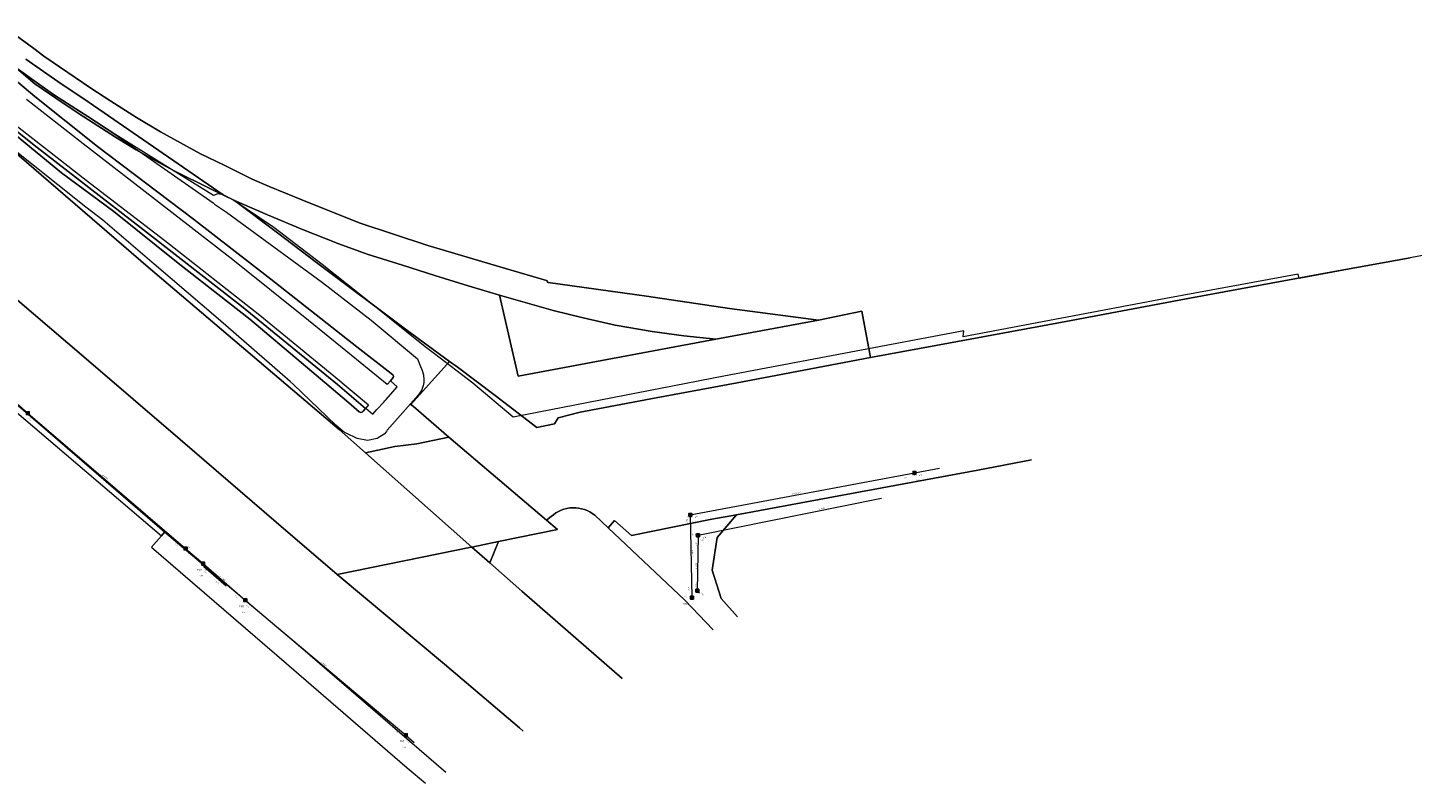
# Model space of a CAD drawing. Header units: metres. Extents: x 163628 to 167855, y 402678 to 405435.
# Tile 61 of 256: x 164271 to 164660, y 402678 to 402890. Entities that reach past the tile are written whole.
import ezdxf

# ---------------------------------------------------------------- set-up
doc = ezdxf.new("R2010")
doc.units = ezdxf.units.M
doc.layers.get('0').update_dxf_attribs({"lineweight": 25})
for name, color, linetype, lineweight in [('X-CA190022.004-UO-BGT_Ondergrond$0$GE_367_OWGBerm_groenvoorziening_grasenk_GEM', 253, 'Continuous', 9), ('X-CA190022.004-UO-BGT_Ondergrond$0$GE_401_OTDErf_Vlak_GEM', 253, 'Continuous', 9), ('X-CA190022.004-UO-KAD_Percelen$0$B-WE-KG-GRENS_PERCEEL-GV', 150, 'Continuous', 9), ('X-CA190022.004-UO-WHM_Riolering gemeente_NLCS_v0.2$0$B-WE-RI-BOB-T18', 214, 'Continuous', 15), ('X-CA190022.004-UO-WHM_Riolering gemeente_NLCS_v0.2$0$B-WE-RI-DIAMETER-T18', 214, 'Continuous', 15), ('X-CA190022.004-UO-WHM_Riolering gemeente_NLCS_v0.2$0$B-WE-RI-HWA_TRANSPORTLEIDING-G', 214, 'X-CA190022.004-UO-WHM_Riolering gemeente_NLCS_v0.2$0$1-200 HEMELWATER', 15), ('X-CA190022.004-UO-WHM_Riolering gemeente_NLCS_v0.2$0$B-WE-RI-PUT-S', 214, 'Continuous', 15), ('X-CA190022.004-UO-WHM_Riolering gemeente_NLCS_v0.2$0$B-WE-RI-PUTDEKSELHOOGTE-T18', 214, 'Continuous', 15), ('X-CA190022.004-UO-WHM_Riolering gemeente_NLCS_v0.2$0$B-WE-RI-PUTNUMMER-T25', 214, 'Continuous', 15), ('X-CA190022.004-UO-WHM_Riolering gemeente_NLCS_v0.2$0$B-WE-RI-VWA_TRANSPORTLEIDING-G', 214, 'X-CA190022.004-UO-WHM_Riolering gemeente_NLCS_v0.2$0$1-200 VUILWATER', 15)]:
    doc.layers.add(name, color=color, linetype=linetype, lineweight=lineweight)
doc.styles.add('X-CA190022.004-UO-WHM_Riolering gemeente_NLCS_v0.2$0$NLCS-ISO', font='NLCS-ISO.ttf')
doc.styles.add('X-CA190022.004-UO-WHM_Riolering gemeente_NLCS_v0.2$0$NLCS-ISO-M200-T18', font='NLCS-ISO.ttf', dxfattribs={"height": 0.36})
doc.styles.add('X-CA190022.004-UO-WHM_Riolering gemeente_NLCS_v0.2$0$NLCS-ISO-M200-T25', font='NLCS-ISO.ttf', dxfattribs={"height": 0.5})
doc.linetypes.add('X-CA190022.004-UO-WHM_Riolering gemeente_NLCS_v0.2$0$1-200 HEMELWATER', pattern='A,1.5,-0.6,["HWA",X-CA190022.004-UO-WHM_Riolering gemeente_NLCS_v0.2$0$NLCS-ISO,S=0.24,R=0,X=-0.5,Y=-0.12],-0.3', length=2.4)
doc.linetypes.add('X-CA190022.004-UO-WHM_Riolering gemeente_NLCS_v0.2$0$1-200 VUILWATER', pattern='A,1.5,-0.6,["DWA",X-CA190022.004-UO-WHM_Riolering gemeente_NLCS_v0.2$0$NLCS-ISO,S=0.24,R=0,X=-0.5,Y=-0.12],-0.3', length=2.4)

# ---------------------------------------------------------------- blocks, each defined once
blk = doc.blocks.new('X-CA190022.004-UO-WHM_Riolering gemeente_NLCS_v0.2$0$B-SRI-PUT_BETON-SO')
blk.add_line((-1.4, -1.4), (1.4, 1.4))
at = {"lineweight": -3, "flags": 128}
blk.add_lwpolyline([(2, -2), (2, 2), (-2, 2), (-2, -2)], close=True, dxfattribs=at)
at = {"lineweight": -3}
blk.add_circle((0, 0), 2, dxfattribs=at)

msp = doc.modelspace()

# ---------------------------------------------------------------- linework, layer by layer
at = {"layer": 'X-CA190022.004-UO-BGT_Ondergrond$0$GE_367_OWGBerm_groenvoorziening_grasenk_GEM', "flags": 128}
for points in [[(164270.307, 402881.505), (164280.256, 402874.54), (164286.644, 402870.351), (164325.727, 402843.343), (164324.254, 402843.663), (164322.994, 402843.176), (164309.244, 402851.665), (164295.35, 402860.392), (164287.776, 402865.355), (164278.351, 402871.394), (164274.871, 402873.8), (164267.943, 402878.871)], [(164262.817, 402863.82), (164280.363, 402849.502), (164294.996, 402838.639), (164313.115, 402824.167), (164333.233, 402808.46), (164356.08, 402789.113), (164360.987, 402784.964), (164362.408, 402783.688), (164363.955, 402782.403), (164364.413, 402782.241), (164364.751, 402782.334), (164365.084, 402782.584), (164365.694, 402783.351), (164365.754, 402783.428), (164367.737, 402781.717), (164368.924, 402783.043), (164370.811, 402785.15), (164371.124, 402785.501), (164371.455, 402785.873), (164373.348, 402788.015), (164374.635, 402789.473), (164372.735, 402791.152), (164373.472, 402792.024), (164373.563, 402792.327), (164373.501, 402792.71), (164372.931, 402793.22), (164363.291, 402800.706), (164339.099, 402819.637), (164317.363, 402836.523), (164290.49, 402856.9), (164272.902, 402870.962), (164263.321, 402879.069)], [(164263.321, 402879.069), (164272.902, 402870.962), (164290.49, 402856.9), (164317.363, 402836.523), (164339.099, 402819.637), (164363.291, 402800.706), (164372.931, 402793.22), (164373.501, 402792.71), (164373.563, 402792.327), (164373.472, 402792.024), (164372.735, 402791.152), (164371.787, 402790.074), (164361.658, 402798.335), (164349.734, 402808.039), (164328.454, 402825.097), (164306.724, 402841.934), (164285.553, 402858.313), (164270.512, 402870.169)], [(164267.943, 402878.871), (164274.871, 402873.8), (164278.351, 402871.394), (164287.776, 402865.355), (164295.35, 402860.392), (164322.905, 402841.093), (164323.258, 402840.758), (164326.628, 402838.517), (164353.666, 402818.747), (164367.264, 402808.133), (164380.29, 402797.297), (164380.933, 402795.63), (164381.598, 402794.008), (164382.015, 402792.753), (164382.089, 402791.424), (164382.07, 402790.601), (164381.913, 402789.747), (164381.748, 402789.2), (164381.498, 402788.626), (164380.739, 402787.429), (164379.808, 402786.368), (164371.825, 402777.266), (164371.565, 402776.926), (164370.949, 402776.121), (164368.972, 402774.889), (164366.23, 402774.351), (164363.329, 402774.912), (164360.284, 402776.447), (164359.393, 402776.896), (164357.382, 402778.671), (164354.872, 402781.091), (164345.595, 402790.035), (164344.519, 402790.971), (164324.351, 402808.508), (164306.369, 402823.872), (164291.914, 402836.206), (164287.164, 402839.86), (164264.015, 402858.359)], [(164258.355, 402868.7), (164272.65, 402857.267), (164303.396, 402833.51), (164330.854, 402812.084), (164357.803, 402790.063), (164365.694, 402783.351), (164365.084, 402782.584), (164364.751, 402782.334), (164364.413, 402782.241), (164363.955, 402782.403), (164362.408, 402783.688), (164360.987, 402784.964), (164356.08, 402789.113), (164333.233, 402808.46), (164313.115, 402824.167), (164294.996, 402838.639), (164280.363, 402849.502), (164262.817, 402863.82)], [(164267.658, 402862.872), (164276.155, 402856.158), (164287.297, 402847.455), (164309.318, 402830.519), (164336.023, 402809.561), (164356.828, 402792.486), (164366.516, 402784.4), (164365.754, 402783.428), (164365.694, 402783.351), (164357.803, 402790.063), (164330.854, 402812.084), (164303.396, 402833.51), (164272.65, 402857.267), (164258.355, 402868.7)]]:
    msp.add_lwpolyline(points, dxfattribs=at)
at = {"layer": 'X-CA190022.004-UO-BGT_Ondergrond$0$GE_401_OTDErf_Vlak_GEM', "flags": 128}
msp.add_lwpolyline([(164755.355, 402843.613), (164627.821, 402819.853), (164627.571, 402821.086), (164590.39, 402814.195), (164533.462, 402803.499), (164533.719, 402805.144), (164466.352, 402792.442), (164407.201, 402780.936), (164395.851, 402790.475), (164385.066, 402798.74), (164382.416, 402800.669), (164367.149, 402812.891), (164353.546, 402823.767), (164339.942, 402834.174), (164328.471, 402841.97), (164325.727, 402843.343), (164286.644, 402870.351), (164280.256, 402874.54), (164270.307, 402881.505)], dxfattribs=at)
at = {"layer": 'X-CA190022.004-UO-KAD_Percelen$0$B-WE-KG-GRENS_PERCEEL-GV', "flags": 128}
for points in [[(164226.73, 402890.31), (164304.7, 402823.07), (164358.28, 402777.46), (164365.677, 402770.902), (164373.972, 402772.67), (164380.156, 402773.422), (164389.125, 402775.311), (164379.163, 402783.899), (164378.448, 402784.507), (164389.24, 402796.59), (164377.334, 402805.357), (164351.957, 402824.363), (164340.95, 402832.64), (164328.947, 402841.761), (164322.181, 402845.029), (164311.823, 402850.195), (164305.956, 402853.375), (164301.282, 402855.959), (164295.547, 402859.57), (164286.603, 402865.258), (164280.85, 402869.115), (164272.824, 402874.547), (164264.567, 402881.607)], [(164262.1, 402818.702), (164287.282, 402797.265), (164313.695, 402774.605), (164340.645, 402751.377), (164357.76, 402736.718), (164395.369, 402744.363), (164395.567, 402744.404), (164365.677, 402770.902), (164358.28, 402777.46), (164304.7, 402823.07), (164226.73, 402890.31)], [(164264.567, 402881.607), (164272.824, 402874.547), (164280.85, 402869.115), (164286.603, 402865.258), (164295.547, 402859.57), (164301.282, 402855.959), (164305.956, 402853.375), (164311.823, 402850.195), (164322.181, 402845.029), (164328.947, 402841.761), (164338.175, 402837.726), (164348.01, 402833.604), (164358.219, 402829.557), (164366.166, 402826.683), (164376.126, 402823.633), (164385.134, 402820.743), (164394.551, 402817.811), (164403.313, 402815.198), (164418.403, 402810.887), (164426.824, 402808.798), (164435.809, 402806.795), (164446.176, 402805.007), (164455.078, 402803.727), (164464.071, 402802.84), (164492.889, 402808.132), (164467.939, 402811.463), (164444.629, 402814.916), (164416.947, 402818.712), (164416.545, 402819.286), (164405.044, 402822.711), (164383.164, 402829.129), (164363.938, 402835.455), (164347.843, 402841.97), (164338.624, 402845.735), (164333.896, 402847.806), (164326.039, 402851.659), (164319.35, 402854.847), (164308.136, 402861.097), (164301.437, 402865.06), (164294.188, 402869.702), (164288.548, 402873.358), (164275.426, 402882.328), (164272.551, 402884.443), (164267.383, 402888.299)], [(164267.383, 402888.299), (164272.551, 402884.443), (164275.426, 402882.328), (164288.548, 402873.358), (164294.188, 402869.702), (164301.437, 402865.06), (164308.136, 402861.097), (164319.35, 402854.847), (164326.039, 402851.659), (164333.896, 402847.806), (164338.624, 402845.735), (164347.843, 402841.97), (164363.938, 402835.455), (164383.164, 402829.129), (164405.044, 402822.711), (164416.545, 402819.286), (164416.947, 402818.712), (164444.629, 402814.916), (164467.939, 402811.463), (164492.889, 402808.132), (164505.094, 402810.65), (164507.52, 402797.68), (164525.86, 402801.083), (164560.816, 402807.539), (164597.126, 402814.349), (164636.718, 402821.609), (164658.964, 402825.67)], [(164658.964, 402825.67), (164636.718, 402821.609), (164597.126, 402814.349), (164560.816, 402807.539), (164525.86, 402801.083), (164507.52, 402797.68), (164470.021, 402790.553), (164447.317, 402786.33), (164425.972, 402782.33), (164419.764, 402780.71), (164418.76, 402779.054), (164413.843, 402778.053), (164402.105, 402787.023), (164391.39, 402795.007), (164389.24, 402796.59), (164378.448, 402784.507), (164379.163, 402783.899), (164389.125, 402775.311), (164416.511, 402751.991), (164417.86, 402752.98)], [(164410.003, 402692.734), (164408.919, 402693.66), (164387.901, 402711.522), (164357.76, 402736.718), (164340.645, 402751.377), (164313.695, 402774.605), (164287.282, 402797.265), (164262.1, 402818.702)], [(164417.86, 402752.98), (164418.493, 402753.519), (164419.171, 402753.999), (164419.89, 402754.416), (164420.644, 402754.767), (164421.426, 402755.049), (164422.23, 402755.259), (164423.05, 402755.397), (164423.879, 402755.46), (164424.71, 402755.449), (164425.536, 402755.362), (164426.352, 402755.203), (164427.15, 402754.97), (164427.924, 402754.667), (164428.668, 402754.295), (164429.375, 402753.859), (164430.04, 402753.36), (164433.806, 402749.809), (164435.569, 402751.888), (164440.402, 402747.701), (164462.901, 402752.238), (164469.845, 402753.498), (164502.168, 402759.465), (164537.578, 402766.05), (164552.653, 402768.904)], [(164552.653, 402768.904), (164537.578, 402766.05), (164502.168, 402759.465), (164469.845, 402753.498), (164464.408, 402747.078), (164463.058, 402737.975), (164465.546, 402729.996), (164470.121, 402724.835)], [(164463.27, 402721.177), (164455.36, 402729.49), (164433.806, 402749.809), (164430.04, 402753.36), (164429.375, 402753.859), (164428.668, 402754.295), (164427.924, 402754.667), (164427.15, 402754.97), (164426.352, 402755.203), (164425.536, 402755.362), (164424.71, 402755.449), (164423.879, 402755.46), (164423.05, 402755.397), (164422.23, 402755.259), (164421.426, 402755.049), (164420.644, 402754.767), (164419.89, 402754.416), (164419.171, 402753.999), (164418.493, 402753.519), (164417.86, 402752.98), (164416.511, 402751.991), (164419.605, 402749.357), (164403.081, 402745.952), (164400.585, 402739.955), (164409.57, 402731.99), (164437.745, 402707.547)], [(164470.121, 402724.835), (164465.546, 402729.996), (164463.058, 402737.975), (164464.408, 402747.078), (164469.845, 402753.498), (164462.901, 402752.238), (164440.402, 402747.701), (164435.569, 402751.888), (164433.806, 402749.809), (164455.36, 402729.49), (164463.27, 402721.177)], [(164388.207, 402681.096), (164347.426, 402716.313), (164309.283, 402748.641), (164308.41, 402747.614), (164305.646, 402744.363)], [(164305.646, 402744.363), (164343.514, 402711.698), (164377.438, 402682.436), (164382.525, 402678.062)], [(164437.745, 402707.547), (164409.57, 402731.99), (164400.585, 402739.955), (164395.567, 402744.404), (164395.369, 402744.363), (164357.76, 402736.718), (164387.901, 402711.522), (164408.919, 402693.66), (164410.003, 402692.734)]]:
    msp.add_lwpolyline(points, dxfattribs=at)
for points in [[(164464.071, 402802.84), (164408.587, 402792.457), (164403.313, 402815.198), (164394.551, 402817.811), (164385.134, 402820.743), (164376.126, 402823.633), (164366.166, 402826.683), (164358.219, 402829.557), (164348.01, 402833.604), (164338.175, 402837.726), (164328.947, 402841.761), (164340.95, 402832.64), (164351.957, 402824.363), (164377.334, 402805.357), (164389.24, 402796.59), (164391.39, 402795.007), (164402.105, 402787.023), (164413.843, 402778.053), (164418.76, 402779.054), (164419.764, 402780.71), (164425.972, 402782.33), (164447.317, 402786.33), (164470.021, 402790.553), (164507.52, 402797.68), (164505.094, 402810.65), (164492.889, 402808.132)], [(164403.313, 402815.198), (164408.587, 402792.457), (164464.071, 402802.84), (164455.078, 402803.727), (164446.176, 402805.007), (164435.809, 402806.795), (164426.824, 402808.798), (164418.403, 402810.887)], [(164240.414, 402805.571), (164308.41, 402747.614), (164309.283, 402748.641), (164241.621, 402806.982)], [(164389.125, 402775.311), (164380.156, 402773.422), (164373.972, 402772.67), (164365.677, 402770.902), (164395.567, 402744.404), (164403.081, 402745.952), (164419.605, 402749.357), (164416.511, 402751.991)], [(164400.585, 402739.955), (164403.081, 402745.952), (164395.567, 402744.404)]]:
    msp.add_lwpolyline(points, close=True, dxfattribs=at)
at = {"layer": 'X-CA190022.004-UO-WHM_Riolering gemeente_NLCS_v0.2$0$B-WE-RI-HWA_TRANSPORTLEIDING-G'}
for p, q in [((164240.464, 402808.544), (164270.896, 402782.016)), ((164270.896, 402782.016), (164315.184, 402744.032)), ((164519.824, 402765.28), (164526.831, 402766.596)), ((164456.896, 402753.472), (164519.824, 402765.28)), ((164456.896, 402753.472), (164457.342, 402730.292)), ((164315.184, 402744.032), (164320.112, 402739.776)), ((164320.112, 402739.776), (164331.952, 402729.504)), ((164320.192, 402739.04), (164326.576, 402733.518)), ((164331.952, 402729.504), (164377.024, 402691.584)), ((164377.024, 402691.584), (164379.374, 402689.557))]:
    msp.add_line(p, q, dxfattribs=at)
at = {"layer": 'X-CA190022.004-UO-WHM_Riolering gemeente_NLCS_v0.2$0$B-WE-RI-VWA_TRANSPORTLEIDING-G'}
for p, q in [((164510.53, 402758.08), (164459.072, 402747.712)), ((164459.072, 402747.712), (164458.848, 402732.16)), ((164458.848, 402732.16), (164459.519, 402731.429))]:
    msp.add_line(p, q, dxfattribs=at)

# ---------------------------------------------------------------- block references
at = {"layer": 'X-CA190022.004-UO-WHM_Riolering gemeente_NLCS_v0.2$0$B-WE-RI-PUT-S', "xscale": 0.2, "yscale": 0.2, "zscale": 0.2}
for p in [(164270.896, 402782.016), (164519.824, 402765.28), (164456.896, 402753.472), (164459.072, 402747.712), (164315.184, 402744.032), (164320.112, 402739.776), (164458.848, 402732.16), (164331.952, 402729.504), (164457.344, 402730.208), (164377.024, 402691.584)]:
    msp.add_blockref('X-CA190022.004-UO-WHM_Riolering gemeente_NLCS_v0.2$0$B-SRI-PUT_BETON-SO', p, dxfattribs=at)

# ---------------------------------------------------------------- texts
at = {"layer": 'X-CA190022.004-UO-WHM_Riolering gemeente_NLCS_v0.2$0$B-WE-RI-BOB-T18', "style": 'X-CA190022.004-UO-WHM_Riolering gemeente_NLCS_v0.2$0$NLCS-ISO-M200-T18'}
for s, rotation, p in [('7.71', 319.3815, (164271.01, 402780.479)), ('8.31', 10.6279, (164517.054, 402763.632)), ('8.31', 10.637, (164521.104, 402764.392)), ('8.45', 271.1429, (164455.813, 402752.338)), ('8.39', 10.6279, (164458.174, 402752.582)), ('7.78', 11.4092, (164460.376, 402746.84)), ('7.71', 319.3815, (164312.205, 402745.188)), ('7.78', 89.1436, (164458.727, 402744.684)), ('7.72', 319.0658, (164320.221, 402738.219)), ('7.71', 319.1164, (164320.304, 402737.489)), ('7.70', 319.1164, (164323.572, 402734.663)), ('8.35', 271.1429, (164456.203, 402733.218)), ('7.74', 89.1436, (164458.566, 402733.254)), ('7.74', 312.563, (164459.815, 402731.543)), ('7.73', 319.0658, (164328.953, 402730.654)), ('7.73', 319.9419, (164332.085, 402727.95)), ('7.71', 319.9419, (164374.034, 402692.719)), ('7.72', 319.2172, (164377.145, 402690.039))]:
    msp.add_text(s, height=0.36, rotation=rotation, dxfattribs=at).set_placement(p)
at = {"layer": 'X-CA190022.004-UO-WHM_Riolering gemeente_NLCS_v0.2$0$B-WE-RI-DIAMETER-T18', "style": 'X-CA190022.004-UO-WHM_Riolering gemeente_NLCS_v0.2$0$NLCS-ISO-M200-T18'}
for s, rotation, p in [('ø B1000', 319.3815, (164291.789, 402764.521)), ('EI B300/450', 10.6279, (164485.469, 402759.129)), ('ø P315', 11.4092, (164493.019, 402754.878)), ('ø B300', 271.1429, (164457.393, 402743.526)), ('ø P400', 89.1436, (164458.636, 402738.249)), ('ø B1000', 319.1164, (164322.128, 402737.763)), ('ø B1000', 319.0658, (164324.778, 402736.123)), ('ø B1000', 319.9419, (164353.225, 402712.024))]:
    msp.add_text(s, height=0.36, rotation=rotation, dxfattribs=at).set_placement(p)
at = {"layer": 'X-CA190022.004-UO-WHM_Riolering gemeente_NLCS_v0.2$0$B-WE-RI-PUTDEKSELHOOGTE-T18', "style": 'X-CA190022.004-UO-WHM_Riolering gemeente_NLCS_v0.2$0$NLCS-ISO-M200-T18'}
for s, p in [('9.67', (164520.339, 402762.986)), ('9.86', (164457.409, 402751.176)), ('9.76', (164459.72, 402746.1)), ('9.73', (164315.83, 402742.43)), ('9.81', (164319.097, 402736.2)), ('9.73', (164330.937, 402725.93)), ('9.70', (164376.017, 402688.02))]:
    msp.add_text(s, height=0.36, dxfattribs=at).set_placement(p)
at = {"layer": 'X-CA190022.004-UO-WHM_Riolering gemeente_NLCS_v0.2$0$B-WE-RI-PUTNUMMER-T25', "style": 'X-CA190022.004-UO-WHM_Riolering gemeente_NLCS_v0.2$0$NLCS-ISO-M200-T25'}
for s, p in [('0154', (164518.979, 402764.586)), ('0155', (164456.049, 402752.776)), ('EK-D09', (164457, 402747.7)), ('P10', (164315.15, 402744.03)), ('P09', (164318.417, 402737.8)), ('P08', (164330.257, 402727.53)), ('0156', (164454.977, 402728.25)), ('EK-D08', (164455.117, 402730.18)), ('P07', (164375.337, 402689.62))]:
    msp.add_text(s, height=0.5, dxfattribs=at).set_placement(p)

doc.saveas('drawing.dxf')
